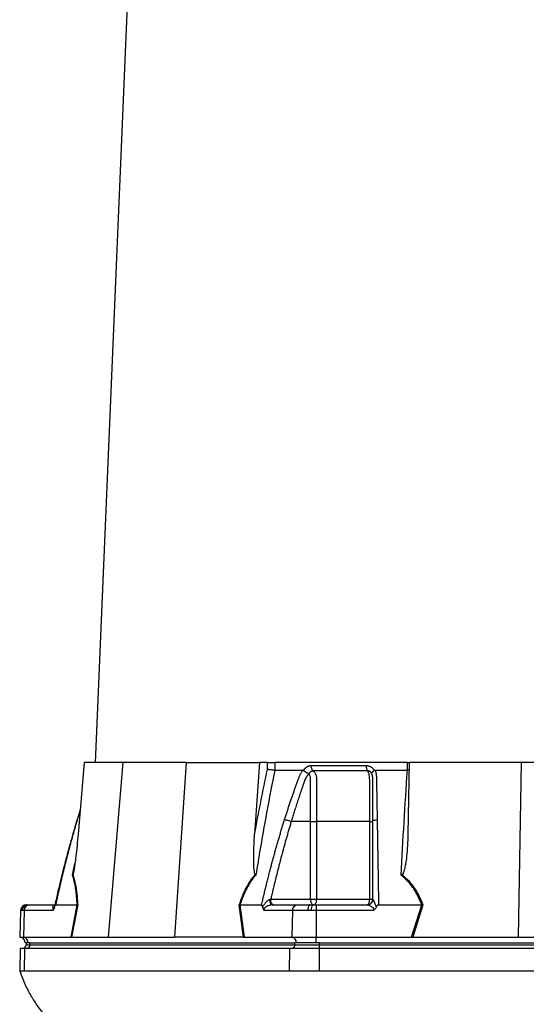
# Model space of a CAD drawing. Header units: millimetres. Extents: x 676 to 1290, y 655 to 2770.
# Tile 5 of 9: x 678 to 945, y 1194 to 1713. Entities that reach past the tile are written whole.
import ezdxf

# ---------------------------------------------------------------- set-up
doc = ezdxf.new("R2010")
doc.units = ezdxf.units.MM

msp = doc.modelspace()

# ---------------------------------------------------------------- linework, layer by layer
at = {"color": 7, "linetype": 'Continuous', "lineweight": 25}
for p, q in [((753.47, 2174.37), (717.55, 1320.99)), ((711.72, 1320.99), (708.53, 1283.2)), ((732.21, 1320.99), (711.72, 1320.99)), ((732.21, 1320.99), (724.43, 1228.99)), ((765.55, 1320.99), (732.21, 1320.99)), ((765.55, 1320.99), (759.38, 1228.99)), ((765.55, 1320.99), (804.15, 1320.99)), ((804.15, 1320.99), (801.61, 1283.2)), ((808.5, 1320.99), (804.15, 1320.99)), ((808.41, 1317.44), (808.5, 1320.99)), ((812.32, 1320.99), (812.22, 1316.99)), ((882.25, 1320.99), (812.32, 1320.99)), ((882.21, 1316.99), (882.25, 1320.99)), ((882.25, 1320.99), (882.96, 1320.99)), ((883.13, 1320.99), (882.47, 1283.2)), ((942.21, 1320.99), (883.13, 1320.99)), ((942.21, 1320.99), (940.61, 1228.99)), ((1008.9, 1320.99), (942.21, 1320.99)), ((827.46, 1316.86), (827.53, 1316.99)), ((864.62, 1316.99), (864.7, 1316.86)), ((883.06, 1317.04), (882.21, 1316.99)), ((709.62, 1296.13), (707.98, 1290.85)), ((831.16, 1289.99), (820.95, 1289.99)), ((831.16, 1248.99), (831.16, 1289.99)), ((834.33, 1289.99), (834.33, 1248.99)), ((862.29, 1248.99), (862.29, 1289.99)), ((708.34, 1246.01), (705.15, 1228.99)), ((795.72, 1228.99), (793.56, 1246.01)), ((810.15, 1248.99), (831.16, 1248.99)), ((831.16, 1248.99), (834.33, 1248.99)), ((834.33, 1248.99), (862.29, 1248.99)), ((862.29, 1248.99), (863.96, 1248.99)), ((890.34, 1246.01), (884.99, 1228.99)), ((678.25, 1243.1), (677.76, 1228.99)), ((679.09, 1243.1), (678.58, 1243.1)), ((680.18, 1243.1), (679.09, 1243.1)), ((680.18, 1243.1), (679.75, 1228.99)), ((695.21, 1243.1), (680.18, 1243.1)), ((681.25, 1245.99), (681.51, 1245.99)), ((681.51, 1245.99), (681.92, 1245.99)), ((681.92, 1245.99), (682.78, 1245.99)), ((682.78, 1245.99), (696.24, 1245.99)), ((696.7, 1245.99), (708.09, 1245.99)), ((704.91, 1228.99), (708.09, 1245.99)), ((793.89, 1245.99), (796.05, 1228.99)), ((793.9, 1245.99), (805.29, 1245.99)), ((821.63, 1243.1), (806.6, 1243.1)), ((810.76, 1245.99), (824.23, 1245.99)), ((821.63, 1243.1), (821.2, 1228.99)), ((829.73, 1243.1), (821.63, 1243.1)), ((824.23, 1245.99), (830.64, 1245.99)), ((831.53, 1243.1), (829.73, 1243.1)), ((830.64, 1245.99), (832.06, 1245.99)), ((834.1, 1243.1), (831.53, 1243.1)), ((832.06, 1245.99), (834.1, 1245.99)), ((834.1, 1245.99), (834.1, 1243.1)), ((834.1, 1245.99), (861.04, 1245.99)), ((864.17, 1243.1), (834.1, 1243.1)), ((834.1, 1243.1), (834.1, 1228.99)), ((866.96, 1245.99), (889.75, 1245.99)), ((884.41, 1228.99), (889.76, 1245.99)), ((889.76, 1245.99), (889.75, 1245.99)), ((677.76, 1228.99), (679.75, 1228.99)), ((679.75, 1228.99), (704.91, 1228.99)), ((682.26, 1225.99), (680.65, 1225.99)), ((681.12, 1225.99), (681.12, 1224.99)), ((683.13, 1225.99), (682.26, 1225.99)), ((683.13, 1225.99), (822.84, 1225.99)), ((683.13, 1224.99), (683.13, 1225.99)), ((705.26, 1228.99), (724.43, 1228.99)), ((724.43, 1228.99), (759.38, 1228.99)), ((795.52, 1228.99), (759.38, 1228.99)), ((796.05, 1228.99), (821.2, 1228.99)), ((821.2, 1228.99), (834.1, 1228.99)), ((822.84, 1224.99), (822.84, 1225.99)), ((823.71, 1225.99), (822.84, 1225.99)), ((834.1, 1225.99), (823.71, 1225.99)), ((834.1, 1225.99), (834.1, 1228.99)), ((834.1, 1228.99), (884.41, 1228.99)), ((835.83, 1225.99), (834.1, 1225.99)), ((835.83, 1225.99), (1115.27, 1225.99)), ((835.83, 1224.99), (835.83, 1225.99)), ((885.29, 1228.99), (940.61, 1228.99)), ((940.61, 1228.99), (1010.5, 1228.99)), ((678.06, 1222.99), (677.85, 1210.98)), ((680.48, 1222.99), (678.06, 1222.99)), ((680.3, 1210.99), (680.48, 1222.99)), ((820.2, 1222.99), (680.48, 1222.99)), ((683.13, 1224.99), (822.84, 1224.99)), ((820.02, 1210.99), (820.2, 1222.99)), ((835.83, 1222.99), (820.2, 1222.99)), ((822.84, 1224.99), (835.83, 1224.99)), ((835.83, 1222.99), (835.83, 1224.99)), ((835.83, 1224.99), (1115.27, 1224.99)), ((835.83, 1210.99), (835.83, 1222.99)), ((1115.27, 1222.99), (835.83, 1222.99)), ((820.02, 1210.99), (680.3, 1210.99)), ((1115.27, 1210.99), (835.83, 1210.99))]:
    msp.add_line(p, q, dxfattribs=at)
at = {"color": 8, "linetype": 'Continuous', "lineweight": 25}
for p, q in [((709.58, 1295.66), (708.11, 1290.95)), ((707.99, 1290.84), (708.11, 1290.95)), ((705.55, 1261.75), (706.91, 1267.87)), ((678.58, 1243.1), (678.25, 1243.1)), ((681.12, 1224.99), (683.13, 1224.99))]:
    msp.add_line(p, q, dxfattribs=at)
at = {"color": 7, "linetype": 'Continuous', "lineweight": 25, "flags": 128}
for points in [[(810.76, 1245.99), (810.55, 1246.05), (810.36, 1246.21), (810.17, 1246.47), (810.01, 1246.83), (809.88, 1247.26), (809.77, 1247.76), (809.71, 1248.3), (809.68, 1248.87)], [(832.66, 1245.99), (832.37, 1246.05), (832.09, 1246.22), (831.83, 1246.5), (831.6, 1246.87), (831.42, 1247.33), (831.28, 1247.84), (831.19, 1248.41), (831.16, 1248.99)], [(832.66, 1245.99), (832.99, 1246.05), (833.3, 1246.22), (833.59, 1246.5), (833.84, 1246.87), (834.05, 1247.33), (834.2, 1247.84), (834.29, 1248.41), (834.33, 1248.99)], [(860.96, 1245.99), (861.22, 1246.05), (861.47, 1246.22), (861.7, 1246.5), (861.9, 1246.87), (862.07, 1247.33), (862.19, 1247.84), (862.27, 1248.41), (862.29, 1248.99)], [(830.64, 1245.99), (830.47, 1245.94), (830.3, 1245.77), (830.14, 1245.51), (830.01, 1245.15), (829.89, 1244.71), (829.81, 1244.21), (829.75, 1243.67), (829.73, 1243.1)]]:
    msp.add_lwpolyline(points, dxfattribs=at)
at = {"color": 7, "linetype": 'Continuous', "lineweight": 25}
for centre, radius, start, end in [((861.02, 1248.97), 2.98, 270.3276, 358.029), ((681.25, 1242.99), 3, 90, 178), ((681.54, 1243.03), 2.96, 90.6447, 178.69), ((682, 1243.08), 2.91, 91.7011, 179.7557), ((835.93, 1243.78), 4.46, 150.2287, 188.7893), ((677.65, 1225.99), 3, 0, 88), ((679.43, 1226.17), 2.84, 356.3896, 83.4229), ((820.88, 1226.17), 2.84, 356.3895, 83.4227), ((679.12, 1224.99), 2, 270, 0), ((681.25, 1224.87), 1.88, 274.4028, 3.8105), ((820.97, 1224.87), 1.88, 274.4023, 3.811)]:
    msp.add_arc(centre, radius, start, end, dxfattribs=at)
for centre, major_axis, ratio, start_param, end_param in [((704.49, 1225.99), (5.92, 0.52), 0.499165, 1.397246, 1.415452), ((796.28, 1225.99), (11.1, -0.22), 0.269565, 1.627237, 1.645443), ((883.76, 1225.99), (17.02, 0.28), 0.175535, 1.477584, 1.49579)]:
    msp.add_ellipse(centre, major_axis=major_axis, ratio=ratio, start_param=start_param, end_param=end_param, dxfattribs=at)
for points, knots in [([(808.5, 1320.99), (808.77, 1320.99), (809.07, 1320.99), (809.72, 1320.99), (810.06, 1320.99), (810.58, 1320.99), (810.75, 1320.99), (811.09, 1320.99), (811.26, 1320.99), (811.75, 1320.99), (812.05, 1320.99), (812.32, 1320.99)], [0, 0, 0, 0, 0.25, 0.25, 0.5, 0.5, 0.625, 0.625, 0.75, 0.75, 1, 1, 1, 1]), ([(827.53, 1316.99), (827.57, 1317.06), (827.65, 1317.19), (827.77, 1317.38), (827.9, 1317.57), (828.04, 1317.75), (828.18, 1317.91), (828.33, 1318.08), (828.48, 1318.23), (828.64, 1318.37), (828.81, 1318.51), (828.98, 1318.64), (829.16, 1318.76), (829.34, 1318.87), (829.58, 1319.01), (829.89, 1319.16), (830.27, 1319.29), (830.66, 1319.39), (831.06, 1319.45), (831.32, 1319.46), (831.46, 1319.46)], [0, 0, 0, 0, 0.0442489, 0.088103, 0.1316437, 0.1749545, 0.21812, 0.2612256, 0.3043574, 0.347601, 0.3910414, 0.4347626, 0.4788469, 0.5233746, 0.5684236, 0.6548026, 0.7405374, 0.8262412, 0.9125282, 1, 1, 1, 1]), ([(831.46, 1319.46), (831.45, 1319.18), (831.47, 1318.89), (831.55, 1318.3), (831.62, 1318.01), (831.81, 1317.49), (831.92, 1317.26), (832.18, 1316.87), (832.32, 1316.71), (832.46, 1316.6)], [0, 0, 0, 0, 0.25, 0.25, 0.5, 0.5, 0.75, 0.75, 1, 1, 1, 1]), ([(860.44, 1319.46), (860.43, 1319.18), (860.45, 1318.88), (860.51, 1318.3), (860.57, 1318.01), (860.72, 1317.49), (860.81, 1317.26), (861.01, 1316.87), (861.13, 1316.71), (861.24, 1316.6)], [0, 0, 0, 0, 0.25, 0.25, 0.5, 0.5, 0.75, 0.75, 1, 1, 1, 1]), ([(860.44, 1319.46), (860.51, 1319.46), (860.66, 1319.46), (860.87, 1319.45), (861.08, 1319.42), (861.29, 1319.39), (861.5, 1319.34), (861.71, 1319.29), (861.91, 1319.23), (862.11, 1319.15), (862.31, 1319.07), (862.57, 1318.95), (862.88, 1318.78), (863.23, 1318.55), (863.55, 1318.3), (863.85, 1318.01), (864.13, 1317.7), (864.39, 1317.36), (864.55, 1317.12), (864.62, 1316.99)], [0, 0, 0, 0, 0.043919, 0.087472, 0.13073, 0.173768, 0.216664, 0.259492, 0.30233, 0.345255, 0.388344, 0.431671, 0.51489, 0.596546, 0.677156, 0.757259, 0.837405, 0.91814, 1, 1, 1, 1]), ([(812.23, 1316.99), (810.4, 1307.84), (808.67, 1298.66), (805.35, 1280.25), (803.78, 1271.01), (802.27, 1261.75)], [0, 0, 0, 0, 0.5, 0.5, 1, 1, 1, 1]), ([(812.22, 1316.99), (811.95, 1317), (811.64, 1317.02), (810.99, 1317.07), (810.65, 1317.11), (810.13, 1317.17), (809.96, 1317.19), (809.62, 1317.24), (809.45, 1317.26), (809.13, 1317.31), (808.98, 1317.34), (808.68, 1317.39), (808.54, 1317.42), (808.41, 1317.44)], [0, 0, 0, 0, 0.25, 0.25, 0.5, 0.5, 0.625, 0.625, 0.75, 0.75, 0.875, 0.875, 1, 1, 1, 1]), ([(817.42, 1290.95), (817.64, 1291.64), (818.07, 1293.01), (818.73, 1295.06), (819.4, 1297.1), (820.07, 1299.12), (820.96, 1301.74), (822.06, 1304.94), (823.18, 1308.1), (824.09, 1310.61), (824.64, 1312.1), (825.04, 1313.16), (825.28, 1313.76), (825.49, 1314.27), (825.73, 1314.78), (826, 1315.3), (826.32, 1315.88), (826.66, 1316.44), (826.91, 1316.81), (827.03, 1316.99)], [0, 0, 0, 0, 0.077777, 0.1552, 0.232272, 0.308995, 0.385372, 0.530526, 0.674474, 0.747423, 0.819615, 0.846383, 0.869761, 0.889755, 0.906383, 0.929523, 0.9528, 0.976272, 1, 1, 1, 1]), ([(830.1, 1314.97), (830.03, 1314.89), (829.9, 1314.75), (829.72, 1314.54), (829.54, 1314.32), (829.37, 1314.1), (829.22, 1313.88), (829.07, 1313.66), (828.93, 1313.44), (828.79, 1313.23), (828.67, 1313.01), (828.55, 1312.8), (828.45, 1312.59), (828.35, 1312.39), (828.24, 1312.14), (828.12, 1311.85), (827.99, 1311.52), (827.87, 1311.18), (827.75, 1310.85), (827.67, 1310.57), (827.59, 1310.33), (827.5, 1310.09), (827.39, 1309.78), (827.26, 1309.4), (826.96, 1308.56), (826.54, 1307.32), (825.99, 1305.72), (825.47, 1304.18), (824.8, 1302.19), (824.02, 1299.81), (823.13, 1297.07), (822.33, 1294.53), (821.61, 1292.19), (821.16, 1290.7), (820.95, 1289.99)], [0, 0, 0, 0, 0.0106625, 0.0211978, 0.0315941, 0.0418388, 0.0519189, 0.0618212, 0.0715325, 0.0810398, 0.0903303, 0.0993919, 0.108213, 0.1167826, 0.1250909, 0.1387186, 0.1522049, 0.1655575, 0.1787861, 0.1918997, 0.1981672, 0.2074772, 0.219813, 0.2351506, 0.2534596, 0.3194178, 0.3828642, 0.4438115, 0.5022754, 0.6182718, 0.7260111, 0.8254931, 0.9167817, 1, 1, 1, 1]), ([(827.03, 1316.99), (827.06, 1316.99), (827.13, 1316.99), (827.22, 1316.97), (827.3, 1316.95), (827.38, 1316.91), (827.43, 1316.87), (827.46, 1316.86)], [0, 0, 0, 0, 0.212576, 0.416535, 0.614103, 0.807726, 1, 1, 1, 1]), ([(827.46, 1316.86), (827.5, 1316.83), (827.57, 1316.77), (827.7, 1316.68), (827.82, 1316.59), (827.94, 1316.51), (828.07, 1316.43), (828.19, 1316.34), (828.31, 1316.26), (828.43, 1316.19), (828.61, 1316.07), (828.85, 1315.93), (829.14, 1315.76), (829.39, 1315.61), (829.62, 1315.49), (829.8, 1315.39), (829.95, 1315.3), (830.07, 1315.23), (830.16, 1315.16), (830.2, 1315.11), (830.21, 1315.09)], [0, 0, 0, 0, 0.0486522, 0.0964893, 0.1433903, 0.189242, 0.2339407, 0.2773919, 0.3195116, 0.3602249, 0.3994652, 0.5061737, 0.6030824, 0.689684, 0.7658152, 0.8315822, 0.8872965, 0.9334411, 0.9706863, 1, 1, 1, 1]), ([(832.46, 1316.6), (832.41, 1316.6), (832.32, 1316.6), (832.17, 1316.59), (832.03, 1316.57), (831.89, 1316.54), (831.74, 1316.5), (831.61, 1316.45), (831.47, 1316.4), (831.27, 1316.29), (831.02, 1316.13), (830.76, 1315.89), (830.56, 1315.65), (830.41, 1315.44), (830.3, 1315.25), (830.25, 1315.13), (830.23, 1315.08)], [0, 0, 0, 0, 0.053313, 0.106595, 0.159871, 0.213166, 0.266505, 0.319913, 0.373415, 0.427036, 0.56447, 0.685213, 0.789238, 0.876442, 0.946711, 1, 1, 1, 1]), ([(831.16, 1289.99), (831.16, 1294.22), (831.16, 1298.45), (831.16, 1304.79), (831.16, 1307.44), (831.16, 1310.35), (831.16, 1311.27), (831.16, 1311.67), (831.16, 1311.93), (831.16, 1312.06), (831.16, 1312.46), (831.14, 1312.72), (831.07, 1313.23), (831.01, 1313.48), (830.87, 1313.96), (830.78, 1314.18), (830.6, 1314.48), (830.54, 1314.58), (830.4, 1314.75), (830.32, 1314.82), (830.23, 1314.89)], [0, 0, 0, 0, 0.5, 0.5, 0.75, 0.8125, 0.84375, 0.859375, 0.859375, 0.875, 0.875, 0.90625, 0.90625, 0.9375, 0.9375, 0.96875, 0.96875, 0.984375, 0.984375, 1, 1, 1, 1]), ([(861.24, 1316.6), (860.09, 1316.6), (857.63, 1316.6), (854.1, 1316.6), (850.39, 1316.6), (847.89, 1316.6), (845.29, 1316.6), (842.81, 1316.6), (839.21, 1316.6), (835.84, 1316.6), (833.54, 1316.6), (832.46, 1316.6)], [0.7589111, 0.7589111, 0.7589111, 0.7589111, 0.7820302, 0.8131687, 0.8443073, 0.8754458, 0.8754458, 0.9065844, 0.9377229, 0.9688615, 0.9919807, 0.9919807, 0.9919807, 0.9919807]), ([(832.46, 1316.6), (832.64, 1316.49), (832.8, 1316.35), (833.11, 1316.04), (833.25, 1315.86), (833.52, 1315.46), (833.64, 1315.24), (833.85, 1314.78), (833.94, 1314.53), (834.1, 1314.02), (834.16, 1313.74), (834.26, 1313.19), (834.29, 1312.91), (834.32, 1312.48), (834.32, 1312.34), (834.32, 1312.05), (834.32, 1311.9), (834.32, 1311.46), (834.32, 1308.85), (834.32, 1306.24), (834.32, 1299.28), (834.33, 1294.63), (834.33, 1289.99)], [0, 0, 0, 0, 0.03125, 0.03125, 0.0625, 0.0625, 0.09375, 0.09375, 0.125, 0.125, 0.15625, 0.15625, 0.1875, 0.1875, 0.203125, 0.203125, 0.21875, 0.21875, 0.25, 0.5, 0.5, 1, 1, 1, 1]), ([(863.46, 1315.08), (863.44, 1315.12), (863.41, 1315.2), (863.34, 1315.33), (863.25, 1315.48), (863.14, 1315.65), (863, 1315.82), (862.83, 1316), (862.62, 1316.18), (862.37, 1316.33), (862.1, 1316.46), (861.82, 1316.55), (861.53, 1316.6), (861.34, 1316.6), (861.24, 1316.6)], [0, 0, 0, 0, 0.038504, 0.086514, 0.144034, 0.211029, 0.287449, 0.37325, 0.468405, 0.572922, 0.680036, 0.786786, 0.893373, 1, 1, 1, 1]), ([(862.29, 1289.99), (862.29, 1294.63), (862.29, 1299.28), (862.29, 1306.24), (862.29, 1308.85), (862.29, 1311.46), (862.29, 1311.9), (862.29, 1312.05), (862.29, 1312.34), (862.29, 1312.48), (862.27, 1312.91), (862.25, 1313.19), (862.19, 1313.74), (862.15, 1314.02), (862.06, 1314.53), (862, 1314.78), (861.88, 1315.24), (861.81, 1315.46), (861.66, 1315.86), (861.58, 1316.04), (861.41, 1316.35), (861.33, 1316.49), (861.24, 1316.6)], [0, 0, 0, 0, 0.5, 0.5, 0.75, 0.78125, 0.78125, 0.796875, 0.796875, 0.8125, 0.8125, 0.84375, 0.84375, 0.875, 0.875, 0.90625, 0.90625, 0.9375, 0.9375, 0.96875, 0.96875, 1, 1, 1, 1]), ([(863.46, 1315.09), (863.45, 1315.1), (863.44, 1315.13), (863.43, 1315.17), (863.42, 1315.21), (863.41, 1315.26), (863.41, 1315.31), (863.4, 1315.36), (863.41, 1315.42), (863.42, 1315.49), (863.44, 1315.56), (863.48, 1315.64), (863.52, 1315.73), (863.59, 1315.83), (863.66, 1315.94), (863.77, 1316.07), (863.89, 1316.21), (864.05, 1316.36), (864.24, 1316.52), (864.45, 1316.69), (864.62, 1316.8), (864.7, 1316.86)], [0, 0, 0, 0, 0.017248, 0.037456, 0.060913, 0.087838, 0.118407, 0.152763, 0.191026, 0.233291, 0.279627, 0.330072, 0.384627, 0.443251, 0.505852, 0.572276, 0.648655, 0.730209, 0.816408, 0.906598, 1, 1, 1, 1]), ([(863.96, 1289.99), (863.96, 1291.21), (863.96, 1293.85), (863.96, 1298.08), (863.96, 1301.57), (863.96, 1304.17), (863.96, 1305.71), (863.96, 1307.31), (863.96, 1308.58), (863.96, 1309.49), (863.96, 1310.03), (863.96, 1310.56), (863.96, 1311.1), (863.96, 1311.63), (863.96, 1312.06), (863.95, 1312.39), (863.95, 1312.62), (863.93, 1312.85), (863.91, 1313.1), (863.88, 1313.35), (863.84, 1313.61), (863.8, 1313.88), (863.74, 1314.15), (863.67, 1314.42), (863.6, 1314.7), (863.54, 1314.88), (863.5, 1314.97)], [0, 0, 0, 0, 0.143085, 0.308796, 0.497427, 0.555835, 0.616742, 0.680167, 0.746121, 0.767405, 0.788723, 0.810074, 0.831456, 0.852865, 0.874301, 0.883002, 0.892336, 0.902282, 0.912815, 0.923904, 0.935514, 0.947608, 0.960145, 0.973084, 0.986383, 1, 1, 1, 1]), ([(864.7, 1316.86), (864.72, 1316.87), (864.77, 1316.9), (864.84, 1316.93), (864.92, 1316.96), (865, 1316.98), (865.08, 1316.99), (865.14, 1316.99), (865.17, 1316.99)], [0, 0, 0, 0, 0.160202, 0.321039, 0.484027, 0.650625, 0.822199, 1, 1, 1, 1]), ([(865.17, 1316.99), (865.21, 1316.89), (865.28, 1316.68), (865.37, 1316.37), (865.46, 1316.05), (865.54, 1315.73), (865.61, 1315.41), (865.67, 1315.09), (865.72, 1314.76), (865.76, 1314.44), (865.8, 1314.02), (865.83, 1313.43), (865.85, 1312.58), (865.87, 1311.52), (865.89, 1310.31), (865.93, 1308.29), (865.98, 1305.47), (866.05, 1301.87), (866.11, 1298.25), (866.18, 1294.62), (866.22, 1292.18), (866.24, 1290.95)], [0, 0, 0, 0, 0.013423, 0.026738, 0.039956, 0.053088, 0.066144, 0.079134, 0.09207, 0.104963, 0.117824, 0.141662, 0.172831, 0.217057, 0.263491, 0.312127, 0.449156, 0.58733, 0.723761, 0.861313, 1, 1, 1, 1]), ([(878.84, 1261.75), (879.35, 1271.01), (879.88, 1280.25), (881, 1298.66), (881.59, 1307.84), (882.2, 1316.99)], [0, 0, 0, 0, 0.5, 0.5, 1, 1, 1, 1]), ([(707.98, 1290.85), (707.46, 1289.12), (706.52, 1285.98), (705.31, 1281.76), (704.41, 1278.52), (703.77, 1276.21), (703.26, 1274.33), (702.66, 1272.08), (701.8, 1268.8), (700.64, 1264.3), (699.25, 1258.65), (697.69, 1252.11), (696.63, 1247.43), (696.09, 1245.03)], [0, 0, 0, 0, 0.114972, 0.208015, 0.279155, 0.328402, 0.359854, 0.40261, 0.476353, 0.574573, 0.69727, 0.844439, 1, 1, 1, 1]), ([(708.11, 1290.95), (707.91, 1290.28), (707.52, 1288.94), (706.93, 1286.92), (706.35, 1284.88), (705.77, 1282.83), (705.2, 1280.77), (704.63, 1278.69), (704.07, 1276.6), (703.51, 1274.5), (702.96, 1272.39), (702.41, 1270.26), (701.86, 1268.12), (701.33, 1265.96), (700.79, 1263.8), (700.26, 1261.62), (699.74, 1259.42), (699.22, 1257.22), (698.71, 1255), (698.2, 1252.76), (697.69, 1250.52), (697.19, 1248.26), (696.86, 1246.75), (696.7, 1245.99)], [0, 0, 0, 0, 0.045336, 0.090894, 0.136674, 0.182678, 0.228907, 0.275362, 0.322044, 0.368954, 0.416093, 0.463462, 0.511063, 0.558896, 0.606962, 0.655262, 0.703798, 0.752569, 0.801578, 0.850824, 0.900309, 0.950034, 1, 1, 1, 1]), ([(805.29, 1245.99), (805.48, 1246.83), (805.87, 1248.5), (806.46, 1250.99), (807.06, 1253.47), (807.66, 1255.93), (808.27, 1258.38), (808.88, 1260.81), (809.5, 1263.22), (810.13, 1265.62), (810.76, 1268), (811.4, 1270.37), (812.04, 1272.72), (812.69, 1275.06), (813.35, 1277.37), (814.01, 1279.68), (814.68, 1281.96), (815.36, 1284.23), (816.04, 1286.49), (816.72, 1288.73), (817.19, 1290.21), (817.42, 1290.95)], [0, 0, 0, 0, 0.055211, 0.110128, 0.164753, 0.219086, 0.273129, 0.326884, 0.38035, 0.43353, 0.486425, 0.539036, 0.591365, 0.643413, 0.695181, 0.746671, 0.797884, 0.848822, 0.899487, 0.949879, 1, 1, 1, 1]), ([(820.95, 1289.99), (820.73, 1289.28), (820.3, 1287.86), (819.67, 1285.71), (819.04, 1283.54), (818.41, 1281.36), (817.79, 1279.16), (817.18, 1276.94), (816.57, 1274.7), (815.96, 1272.45), (815.36, 1270.18), (814.76, 1267.9), (814.17, 1265.59), (813.58, 1263.27), (813, 1260.93), (812.42, 1258.58), (811.84, 1256.21), (811.28, 1253.82), (810.71, 1251.41), (810.34, 1249.8), (810.15, 1248.99)], [0, 0, 0, 0, 0.0526354, 0.1056085, 0.1589205, 0.2125726, 0.2665659, 0.3209015, 0.3755805, 0.4306039, 0.4859727, 0.541688, 0.5977508, 0.6541621, 0.7109228, 0.7680338, 0.8254962, 0.8833107, 0.9414784, 1, 1, 1, 1]), ([(817.42, 1290.95), (817.63, 1290.93), (817.89, 1290.89), (818.46, 1290.77), (818.78, 1290.69), (819.44, 1290.51), (819.78, 1290.41), (820.4, 1290.2), (820.69, 1290.09), (820.95, 1289.99)], [0, 0, 0, 0, 0.25, 0.25, 0.5, 0.5, 0.75, 0.75, 1, 1, 1, 1]), ([(831.16, 1289.99), (831.65, 1289.99), (832.2, 1289.99), (833.31, 1289.99), (833.86, 1289.99), (834.33, 1289.99)], [0, 0, 0, 0, 0.5, 0.5, 1, 1, 1, 1]), ([(862.29, 1289.99), (862.79, 1289.99), (863.22, 1289.99), (863.8, 1289.99), (863.96, 1289.99), (863.96, 1289.99)], [0, 0, 0, 0, 0.5, 0.5, 1, 1, 1, 1]), ([(863.96, 1289.99), (863.96, 1290.09), (864.01, 1290.2), (864.22, 1290.41), (864.39, 1290.51), (864.81, 1290.69), (865.07, 1290.77), (865.64, 1290.89), (865.94, 1290.93), (866.24, 1290.95)], [0, 0, 0, 0, 0.25, 0.25, 0.5, 0.5, 0.75, 0.75, 1, 1, 1, 1]), ([(863.96, 1248.99), (863.96, 1249.85), (863.96, 1251.55), (863.96, 1254.1), (863.96, 1256.63), (863.96, 1259.13), (863.96, 1261.62), (863.96, 1264.09), (863.96, 1266.54), (863.96, 1268.97), (863.96, 1271.39), (863.96, 1273.78), (863.96, 1276.15), (863.96, 1278.51), (863.96, 1280.84), (863.96, 1283.16), (863.96, 1285.45), (863.96, 1287.73), (863.96, 1289.24), (863.96, 1289.99)], [0, 0, 0, 0, 0.061953, 0.123509, 0.18467, 0.245435, 0.305808, 0.365787, 0.425376, 0.484574, 0.543383, 0.601804, 0.659839, 0.717488, 0.774754, 0.831636, 0.888137, 0.944258, 1, 1, 1, 1]), ([(866.24, 1290.95), (866.26, 1290.28), (866.28, 1288.94), (866.31, 1286.92), (866.35, 1284.88), (866.38, 1282.83), (866.42, 1280.77), (866.45, 1278.69), (866.49, 1276.6), (866.52, 1274.5), (866.56, 1272.39), (866.59, 1270.26), (866.63, 1268.12), (866.66, 1265.96), (866.7, 1263.8), (866.73, 1261.62), (866.76, 1259.42), (866.8, 1257.22), (866.83, 1255), (866.86, 1252.76), (866.9, 1250.52), (866.93, 1248.26), (866.95, 1246.75), (866.96, 1245.99)], [0, 0, 0, 0, 0.045336, 0.090894, 0.136674, 0.182678, 0.228907, 0.275362, 0.322044, 0.368954, 0.416093, 0.463462, 0.511063, 0.558896, 0.606962, 0.655262, 0.703798, 0.752569, 0.801578, 0.850824, 0.900309, 0.950034, 1, 1, 1, 1]), ([(708.53, 1283.2), (708.35, 1281.21), (708, 1277.28), (707.45, 1272.12), (706.96, 1268.16), (706.59, 1265.65), (706.33, 1264.06), (706.11, 1262.99), (705.95, 1262.28), (705.81, 1262.04), (705.78, 1261.99)], [0, 0, 0, 0, 0.276314, 0.544227, 0.717559, 0.828271, 0.898432, 0.942707, 0.987325, 1, 1, 1, 1]), ([(802, 1261.99), (801.93, 1262.04), (801.88, 1262.12), (801.8, 1262.29), (801.76, 1262.39), (801.67, 1262.68), (801.63, 1262.89), (801.51, 1263.52), (801.45, 1263.95), (801.36, 1264.82), (801.33, 1265.26), (801.27, 1266.15), (801.25, 1266.59), (801.2, 1267.93), (801.18, 1268.82), (801.16, 1270.61), (801.17, 1271.5), (801.2, 1274.19), (801.25, 1275.99), (801.39, 1279.59), (801.49, 1281.4), (801.61, 1283.2)], [0, 0, 0, 0, 0.015625, 0.015625, 0.03125, 0.03125, 0.0625, 0.0625, 0.125, 0.125, 0.1875, 0.1875, 0.25, 0.25, 0.375, 0.375, 0.5, 0.5, 0.75, 0.75, 1, 1, 1, 1]), ([(882.47, 1283.2), (882.41, 1281.21), (882.29, 1277.28), (881.85, 1272.12), (881.33, 1268.16), (880.86, 1265.65), (880.46, 1264.06), (880.07, 1262.99), (879.75, 1262.28), (879.41, 1262.04), (879.34, 1261.99)], [0, 0, 0, 0, 0.2763141, 0.5442272, 0.7175585, 0.8282715, 0.8984326, 0.9427069, 0.9873255, 1, 1, 1, 1]), ([(708.09, 1245.99), (708.01, 1247.52), (707.9, 1249.02), (707.7, 1251.2), (707.62, 1251.92), (707.45, 1253.33), (707.36, 1254.02), (707.05, 1256.03), (706.81, 1257.3), (706.24, 1259.65), (705.92, 1260.75), (705.55, 1261.75)], [0, 0, 0, 0, 0.25, 0.25, 0.375, 0.375, 0.5, 0.5, 0.75, 0.75, 1, 1, 1, 1]), ([(705.78, 1261.99), (706.04, 1261.19), (706.58, 1259.52), (707.22, 1256.53), (707.81, 1252.7), (708.16, 1249.12), (708.3, 1246.66), (708.34, 1246.01)], [0, 0, 0, 0, 0.187656, 0.392204, 0.596857, 0.89334, 1, 1, 1, 1]), ([(793.56, 1246.01), (794.06, 1247.55), (794.61, 1249.06), (795.51, 1251.26), (795.81, 1251.98), (796.46, 1253.4), (796.8, 1254.09), (797.85, 1256.13), (798.6, 1257.42), (799.81, 1259.23), (800.23, 1259.82), (801.1, 1260.94), (801.54, 1261.48), (802, 1261.99)], [0, 0, 0, 0, 0.25, 0.25, 0.375, 0.375, 0.5, 0.5, 0.75, 0.75, 0.875, 0.875, 1, 1, 1, 1]), ([(802.27, 1261.75), (801.35, 1260.75), (800.5, 1259.65), (798.9, 1257.3), (798.16, 1256.03), (797.12, 1254.02), (796.78, 1253.33), (796.14, 1251.92), (795.83, 1251.2), (794.94, 1249.02), (794.4, 1247.52), (793.9, 1245.99)], [0, 0, 0, 0, 0.25, 0.25, 0.5, 0.5, 0.625, 0.625, 0.75, 0.75, 1, 1, 1, 1]), ([(879.34, 1261.99), (879.18, 1261.91), (879.01, 1261.83), (878.84, 1261.75), (878.84, 1261.75)], [0, 0, 0, 0, 0.977857, 1, 1, 1, 1]), ([(889.75, 1245.99), (889.52, 1246.58), (888.58, 1248.95), (886.58, 1252.97), (883.27, 1257.83), (880.33, 1260.43), (878.84, 1261.75)], [0, 0, 0, 0, 0.096818, 0.393267, 0.691599, 1, 1, 1, 1]), ([(879.34, 1261.99), (880.27, 1261.19), (882.21, 1259.52), (884.73, 1256.53), (887.3, 1252.7), (889.1, 1249.12), (890.08, 1246.66), (890.34, 1246.01)], [0, 0, 0, 0, 0.187656, 0.392204, 0.596857, 0.89334, 1, 1, 1, 1]), ([(708.34, 1246.01), (708.34, 1246.01), (708.27, 1246.01), (708.18, 1246), (708.09, 1245.99)], [0, 0, 0, 0, 0.023776, 1, 1, 1, 1]), ([(805.9, 1244.58), (806.07, 1245.05), (806.29, 1245.49), (806.79, 1246.35), (807.07, 1246.75), (807.69, 1247.51), (808.04, 1247.87), (808.61, 1248.33), (808.81, 1248.48), (809.23, 1248.72), (809.45, 1248.81), (809.68, 1248.87)], [0, 0, 0, 0, 0.25, 0.25, 0.5, 0.5, 0.75, 0.75, 0.875, 0.875, 1, 1, 1, 1]), ([(811.65, 1245.99), (811.46, 1245.99), (811.26, 1246.07), (810.9, 1246.37), (810.73, 1246.59), (810.45, 1247.15), (810.34, 1247.48), (810.19, 1248.21), (810.15, 1248.6), (810.15, 1248.99)], [0, 0, 0, 0, 0.25, 0.25, 0.5, 0.5, 0.75, 0.75, 1, 1, 1, 1]), ([(860.96, 1245.99), (861.35, 1245.99), (861.75, 1246.07), (862.47, 1246.37), (862.8, 1246.59), (863.36, 1247.15), (863.58, 1247.48), (863.88, 1248.21), (863.96, 1248.6), (863.96, 1248.99)], [0, 0, 0, 0, 0.25, 0.25, 0.5, 0.5, 0.75, 0.75, 1, 1, 1, 1]), ([(864, 1248.87), (864.03, 1248.81), (864.09, 1248.72), (864.21, 1248.48), (864.29, 1248.33), (864.52, 1247.87), (864.68, 1247.51), (865.01, 1246.75), (865.17, 1246.35), (865.45, 1245.49), (865.58, 1245.05), (865.64, 1244.58)], [0, 0, 0, 0, 0.125, 0.125, 0.25, 0.25, 0.5, 0.5, 0.75, 0.75, 1, 1, 1, 1]), ([(680.18, 1243.1), (680.24, 1243.51), (680.35, 1244.37), (681.06, 1245.34), (681.91, 1245.9), (682.5, 1245.96), (682.78, 1245.99)], [0, 0, 0, 0, 0.2707, 0.562315, 0.789294, 1, 1, 1, 1]), ([(695.21, 1243.1), (695.25, 1243.19), (695.3, 1243.3), (695.38, 1243.53), (695.41, 1243.65), (695.46, 1243.9), (695.48, 1244.01), (695.49, 1244.22), (695.49, 1244.31), (695.48, 1244.56), (695.47, 1244.7), (695.45, 1244.96), (695.45, 1245.08), (695.46, 1245.4), (695.5, 1245.59), (695.66, 1245.81), (695.74, 1245.87), (695.89, 1245.94), (695.95, 1245.96), (696.08, 1245.98), (696.16, 1245.99), (696.24, 1245.99)], [0, 0, 0, 0, 0.0625, 0.0625, 0.125, 0.125, 0.1875, 0.1875, 0.25, 0.25, 0.375, 0.375, 0.5, 0.5, 0.75, 0.75, 0.875, 0.875, 0.9375, 0.9375, 1, 1, 1, 1]), ([(695.99, 1244.58), (695.95, 1244.42), (695.91, 1244.26), (695.8, 1243.97), (695.74, 1243.83), (695.6, 1243.58), (695.53, 1243.47), (695.37, 1243.27), (695.29, 1243.18), (695.21, 1243.1)], [0, 0, 0, 0, 0.25, 0.25, 0.5, 0.5, 0.75, 0.75, 1, 1, 1, 1]), ([(696.7, 1245.99), (696.61, 1245.99), (696.53, 1245.92), (696.38, 1245.72), (696.32, 1245.59), (696.21, 1245.32), (696.16, 1245.18), (696.07, 1244.89), (696.03, 1244.74), (695.99, 1244.58)], [0, 0, 0, 0, 0.25, 0.25, 0.5, 0.5, 0.75, 0.75, 1, 1, 1, 1]), ([(696.15, 1245.3), (696.12, 1245.14), (696.06, 1244.91), (696.01, 1244.66), (695.99, 1244.58)], [0, 0, 0, 0, 0.669178, 1, 1, 1, 1]), ([(805.9, 1244.58), (805.85, 1244.89), (805.78, 1245.19), (805.64, 1245.59), (805.59, 1245.71), (805.49, 1245.86), (805.46, 1245.91), (805.38, 1245.97), (805.34, 1245.99), (805.3, 1245.99)], [0, 0, 0, 0, 0.5, 0.5, 0.75, 0.75, 0.875, 0.875, 1, 1, 1, 1]), ([(805.9, 1244.58), (805.93, 1244.42), (805.97, 1244.26), (806.06, 1243.97), (806.12, 1243.83), (806.24, 1243.58), (806.3, 1243.47), (806.44, 1243.27), (806.52, 1243.18), (806.6, 1243.1)], [0, 0, 0, 0, 0.25, 0.25, 0.5, 0.5, 0.75, 0.75, 1, 1, 1, 1]), ([(810.76, 1245.99), (810.75, 1245.99), (810.74, 1245.99), (810.73, 1245.99), (810.7, 1245.99), (810.65, 1245.99), (810.6, 1245.99), (810.51, 1245.98), (810.45, 1245.98), (810.26, 1245.96), (810.14, 1245.94), (809.77, 1245.87), (809.53, 1245.81), (808.84, 1245.59), (808.41, 1245.41), (807.82, 1245.08), (807.63, 1244.96), (807.26, 1244.71), (807.08, 1244.56), (806.85, 1244.31), (806.77, 1244.22), (806.64, 1244.01), (806.58, 1243.9), (806.51, 1243.65), (806.51, 1243.53), (806.53, 1243.3), (806.56, 1243.19), (806.6, 1243.1)], [0, 0, 0, 0, 0.003906, 0.003906, 0.007813, 0.015625, 0.03125, 0.03125, 0.0625, 0.0625, 0.125, 0.125, 0.25, 0.25, 0.5, 0.5, 0.625, 0.625, 0.75, 0.75, 0.8125, 0.8125, 0.875, 0.875, 0.9375, 0.9375, 1, 1, 1, 1]), ([(821.63, 1243.1), (821.64, 1243.44), (821.71, 1243.81), (821.97, 1244.53), (822.17, 1244.87), (822.67, 1245.43), (822.97, 1245.65), (823.6, 1245.93), (823.93, 1245.99), (824.23, 1245.99)], [0, 0, 0, 0, 0.25, 0.25, 0.5, 0.5, 0.75, 0.75, 1, 1, 1, 1]), ([(864.17, 1243.1), (864.25, 1243.2), (864.32, 1243.3), (864.42, 1243.53), (864.45, 1243.65), (864.44, 1243.9), (864.39, 1244.01), (864.27, 1244.22), (864.2, 1244.31), (863.95, 1244.56), (863.76, 1244.7), (863.38, 1244.96), (863.19, 1245.08), (862.61, 1245.4), (862.22, 1245.59), (861.69, 1245.81), (861.52, 1245.87), (861.31, 1245.94), (861.24, 1245.96), (861.12, 1245.98), (861.07, 1245.99), (861.04, 1245.99)], [0, 0, 0, 0, 0.0625, 0.0625, 0.125, 0.125, 0.1875, 0.1875, 0.25, 0.25, 0.375, 0.375, 0.5, 0.5, 0.75, 0.75, 0.875, 0.875, 0.9375, 0.9375, 1, 1, 1, 1]), ([(865.64, 1244.58), (865.57, 1244.42), (865.49, 1244.26), (865.29, 1243.97), (865.17, 1243.83), (864.92, 1243.58), (864.78, 1243.47), (864.48, 1243.27), (864.32, 1243.18), (864.17, 1243.1)], [0, 0, 0, 0, 0.25, 0.25, 0.5, 0.5, 0.75, 0.75, 1, 1, 1, 1]), ([(866.96, 1245.99), (866.79, 1245.99), (866.63, 1245.92), (866.35, 1245.72), (866.24, 1245.59), (866.03, 1245.32), (865.95, 1245.18), (865.78, 1244.89), (865.71, 1244.74), (865.64, 1244.58)], [0, 0, 0, 0, 0.25, 0.25, 0.5, 0.5, 0.75, 0.75, 1, 1, 1, 1]), ([(677.85, 1210.99), (678.74, 1208.59), (680.42, 1204.03), (683.67, 1197.9), (687.02, 1192.69), (690.39, 1188.35), (693.23, 1185.13), (695, 1183.43), (695.62, 1182.83)], [0, 0, 0, 0, 0.227858, 0.43344, 0.617531, 0.78059, 0.922849, 1, 1, 1, 1]), ([(835.83, 1210.99), (834.95, 1210.99), (833.28, 1210.99), (830.97, 1210.99), (828.79, 1210.99), (827.39, 1210.99), (826.01, 1210.99), (824.72, 1210.99), (822.98, 1210.99), (821.41, 1210.99), (820.46, 1210.99), (820.02, 1210.99)], [0.16072828, 0.16072828, 0.16072828, 0.16072828, 0.16221288, 0.16369747, 0.16518207, 0.16666667, 0.16666667, 0.16815126, 0.16963586, 0.17112046, 0.17260505, 0.17260505, 0.17260505, 0.17260505])]:
    msp.add_open_spline(points, degree=3, knots=knots, dxfattribs=at)
for points in [[(831.46, 1319.46), (840.74, 1319.46), (850.43, 1319.46), (860.44, 1319.46)], [(801.61, 1283.2), (803.74, 1294.66), (806, 1306.08), (808.41, 1317.44)], [(812.22, 1316.99), (814.63, 1316.99), (819.5, 1316.99), (824.5, 1316.99), (827.03, 1316.99)], [(865.17, 1316.99), (867.97, 1316.99), (873.6, 1316.99), (879.32, 1316.99), (882.21, 1316.99)], [(862.29, 1289.99), (852.64, 1289.99), (843.29, 1289.99), (834.33, 1289.99)], [(705.78, 1261.99), (705.72, 1261.91), (705.64, 1261.83), (705.55, 1261.75)], [(802, 1261.99), (802.1, 1261.91), (802.19, 1261.83), (802.27, 1261.75)], [(793.89, 1245.99), (793.79, 1246), (793.68, 1246.01), (793.56, 1246.01)], [(809.68, 1248.87), (809.84, 1248.91), (810, 1248.95), (810.15, 1248.99)], [(863.96, 1248.99), (863.96, 1248.95), (863.97, 1248.91), (864, 1248.87)], [(889.76, 1245.99), (889.95, 1246), (890.15, 1246.01), (890.34, 1246.01)], [(708.09, 1245.99), (708.09, 1245.99), (708.09, 1245.99), (708.09, 1245.99)], [(793.9, 1245.99), (793.89, 1245.99), (793.89, 1245.99), (793.89, 1245.99)], [(704.91, 1228.99), (705, 1228.99), (705.08, 1228.99), (705.15, 1228.99)], [(795.72, 1228.99), (795.84, 1228.99), (795.95, 1228.99), (796.05, 1228.99)], [(884.41, 1228.99), (884.61, 1228.99), (884.8, 1228.99), (884.99, 1228.99)], [(680.3, 1210.99), (679.86, 1210.99), (679.13, 1210.99), (678.4, 1210.99), (677.96, 1210.99), (677.85, 1210.99), (677.85, 1210.99)]]:
    msp.add_open_spline(points, degree=3, dxfattribs=at)

doc.saveas('drawing.dxf')
